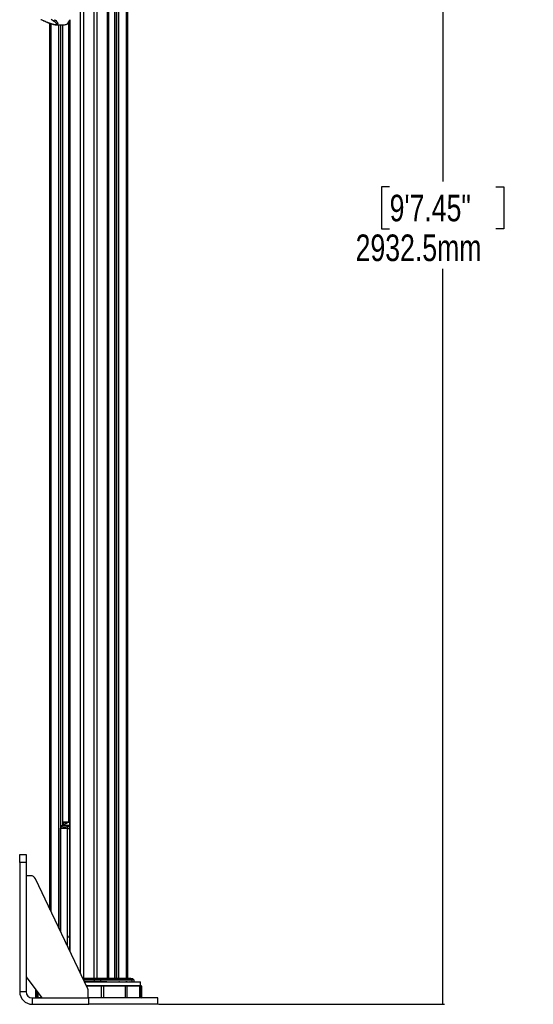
# Model space of a CAD drawing. Header units: millimetres. Extents: x 20 to 20084, y 40 to 15282.
# Tile 79 of 93: x 18109 to 20043, y 1522 to 5227. Entities that reach past the tile are written whole.
import ezdxf

# ---------------------------------------------------------------- set-up
doc = ezdxf.new("R2010")
doc.units = ezdxf.units.MM
doc.header["$LTSCALE"] = 2
doc.layers.add('COMPONENT_GEOMETRY', color=7, linetype='Continuous')
doc.styles.add('SLDTEXTSTYLE0', font='TXT', dxfattribs={"width": 0.75})
doc.dimstyles.new('SLDDIMSTYLE0', dxfattribs={"dimtxt": 100, "dimasz": 6.604, "dimexe": 0, "dimexo": 0.0625, "dimgap": 25, "dimtad": 0, "dimtih": 1, "dimtoh": 1, "dimdec": 1, "dimrnd": 1e-09, "dimzin": 12, "dimdsep": 46, "dimtxsty": 'SLDTEXTSTYLE0', "dimsah": 1, "dimcen": 0.09, "dimadec": 0, "dimazin": 3, "dimtfac": 1, "dimtdec": 1, "dimtofl": 0, "dimtmove": 0, "dimatfit": 3, "dimfxl": 1, "dimfrac": 2, "dimtolj": 1, "dimtzin": 12, "dimarcsym": 0})

# ---------------------------------------------------------------- blocks, each defined once
blk = doc.blocks.new('_D_3')
at = {"layer": 'COMPONENT_GEOMETRY', "color": 7}
for p, q in [((18509.3, 7386.6), (19708.2, 7386.6)), ((19701.9, 7386.6), (19701.9, 4618.4)), ((19501.8, 4598.1), (19471.3, 4598.1)), ((19471.3, 4598.1), (19471.3, 4439.4)), ((19901.9, 4598.1), (19932.4, 4598.1)), ((19932.4, 4598.1), (19932.4, 4439.4)), ((19471.3, 4439.4), (19501.8, 4439.4)), ((19932.4, 4439.4), (19901.9, 4439.4)), ((19701.9, 1521.6), (19701.9, 4289.8)), ((18631.1, 1521.6), (19708.2, 1521.6))]:
    blk.add_line(p, q, dxfattribs=at)
for points in [[(19701.9, 7386.6), (19700.9, 7380), (19702.9, 7380)], [(19701.9, 1521.6), (19702.9, 1528.2), (19700.9, 1528.2)]]:
    blk.add_solid(points, dxfattribs=at)
at = {"layer": 'COMPONENT_GEOMETRY', "color": 7, "char_height": 100, "attachment_point": 1, "style": 'SLDTEXTSTYLE0'}
for s, insert in [('9\'7.45"', (19501.8, 4568.3)), ('2932.5mm', (19373.7, 4418.7))]:
    blk.add_mtext(s, dxfattribs=dict(at, insert=insert))

msp = doc.modelspace()

# ---------------------------------------------------------------- linework, layer by layer
at = {"color": 8, "linetype": 'Continuous', "lineweight": 25}
for p, q in [((18337.5, 1636.83), (18337.5, 7366.6)), ((18348.58, 7366.6), (18348.58, 1618.6)), ((18388.53, 1618.6), (18388.53, 7366.6)), ((18399.6, 7366.6), (18399.6, 1618.6)), ((18439.7, 1618.6), (18439.7, 7366.6)), ((18466.66, 7366.6), (18466.66, 1618.6)), ((18474.44, 1618.6), (18474.44, 7366.6)), ((18480.62, 7366.6), (18480.62, 1618.6)), ((18511.1, 1618.6), (18511.1, 7366.6)), ((18442.98, 5979.07), (18442.98, 1618.6)), ((18297.4, 5226.34), (18297.4, 1721.36)), ((18226, 5212.48), (18226, 1871.85)), ((18256.49, 1807.59), (18256.49, 5208.13)), ((18262.66, 5208.13), (18262.66, 2188.48)), ((18270.44, 2195.35), (18270.44, 5208.13)), ((18292.42, 5217.52), (18296.02, 5217.39)), ((18296.02, 5218.67), (18293.34, 5218.77)), ((18294.12, 2207.59), (18294.12, 5217.46)), ((18294.41, 2207.6), (18270.87, 2206.7)), ((18270.87, 2206.43), (18272.29, 2206.43)), ((18271.6, 2205.43), (18270.87, 2205.43)), ((18271.6, 2195.94), (18271.6, 2205.43)), ((18272.29, 2206.43), (18294.19, 2207.22)), ((18288.78, 2206), (18272.99, 2205.43)), ((18272.99, 2205.43), (18272.99, 2196.66)), ((18296.02, 2206.63), (18292.99, 2206.63)), ((18296.02, 2207.44), (18294.2, 2207.15)), ((18294.68, 2194.42), (18296.02, 2195.11)), ((18261.59, 2183.68), (18262.9, 2183.68)), ((18262.9, 2183.68), (18262.9, 1794.08)), ((18295.59, 1774.61), (18296.02, 1781.09)), ((18346.43, 1618.01), (18348.58, 1618.01)), ((18348.58, 1615.01), (18347.85, 1615.01)), ((18348.58, 1613.66), (18348.58, 1613.49)), ((18388.53, 1606.56), (18351.86, 1606.56)), ((18563.42, 1604.62), (18352.78, 1604.62)), ((18436.37, 1606.56), (18412.76, 1606.56)), ((18484.08, 1606.56), (18482.15, 1606.56)), ((18503.71, 1606.56), (18503, 1606.56)), ((18513.61, 1606.56), (18507.72, 1606.56)), ((18525, 1606.56), (18523.32, 1606.56)), ((18530.88, 1606.56), (18532.68, 1606.56)), ((18536.9, 1606.56), (18538.2, 1606.56)), ((18358.72, 1592.11), (18563.75, 1592.11))]:
    msp.add_line(p, q, dxfattribs=at)
at = {"color": 7, "linetype": 'Continuous', "lineweight": 25}
for p, q in [((18441.09, 1618.6), (18441.09, 7366.6)), ((18466.23, 7366.6), (18466.23, 1618.6)), ((18514.45, 7366.6), (18514.45, 1618.6)), ((18189.26, 5227.89), (18198.89, 5223.36)), ((18234.36, 5223.36), (18226.71, 5227.89)), ((18222.66, 1878.9), (18222.66, 5213.62)), ((18245.82, 5208.13), (18277.39, 5208.13)), ((18270.87, 2195.57), (18270.87, 5208.13)), ((18287.29, 5212.39), (18289.41, 5212.39)), ((18289.41, 5212.39), (18289.41, 5214.19)), ((18292.42, 5217.52), (18296.02, 5217.38)), ((18296.02, 5223.27), (18296.02, 1724.27)), ((18287.38, 2204.06), (18268.15, 2194.17)), ((18292.99, 2206.63), (18269.23, 2194.42)), ((18294.68, 2194.42), (18269.23, 2194.42)), ((18294.39, 2207.6), (18270.87, 2206.7)), ((18272.99, 2205.43), (18271.6, 2205.43)), ((18291.35, 2206.1), (18289.99, 2206.1)), ((18291.91, 2206.38), (18290.86, 2205.84)), ((18293.41, 2207.02), (18291.91, 2206.38)), ((18294.41, 2207.6), (18294.41, 2207.6)), ((18261.59, 2183.68), (18261.59, 1796.83)), ((18288.68, 2183.68), (18295.59, 2183.68)), ((18288.68, 1774.61), (18288.68, 2183.68)), ((18295.59, 2183.68), (18295.59, 1774.61)), ((18108.55, 2085.6), (18132.55, 2085.6)), ((18132.55, 2055.6), (18108.55, 2055.6)), ((18108.55, 2055.6), (18108.55, 1569.6)), ((18132.55, 2055.6), (18132.55, 1569.6)), ((18149.9, 2005.6), (18132.55, 2005.6)), ((18364.62, 1579.67), (18167.97, 1994.17)), ((18285.2, 1747.61), (18285.77, 1746.52)), ((18285.52, 1746.52), (18285.29, 1746.9)), ((18285.29, 1746.9), (18285.49, 1746.52)), ((18285.49, 1746.52), (18285.52, 1746.52)), ((18295.59, 1774.61), (18288.68, 1774.61)), ((18296.02, 1724.56), (18295.88, 1724.55)), ((18132.55, 1625.6), (18192.55, 1545.6)), ((18348.58, 1618.6), (18346.15, 1618.6)), ((18348.58, 1618.01), (18348.58, 1618.6)), ((18388.53, 1618.6), (18348.58, 1618.6)), ((18348.58, 1618.01), (18348.58, 1615.01)), ((18348.58, 1618.01), (18388.53, 1618.01)), ((18388.53, 1615.01), (18348.58, 1615.01)), ((18348.58, 1613.66), (18348.58, 1615.01)), ((18348.58, 1613.66), (18388.53, 1613.66)), ((18352.32, 1605.6), (18562.42, 1605.6)), ((18388.53, 1618.6), (18388.53, 1618.01)), ((18409.86, 1618.6), (18388.53, 1618.6)), ((18388.53, 1618.01), (18388.53, 1615.01)), ((18388.53, 1618.01), (18410.64, 1618.01)), ((18388.53, 1613.66), (18388.53, 1615.01)), ((18412.3, 1615.01), (18388.53, 1615.01)), ((18388.53, 1613.66), (18388.53, 1606.56)), ((18388.53, 1613.66), (18412.63, 1613.66)), ((18388.53, 1605.6), (18388.53, 1606.56)), ((18412.76, 1606.56), (18388.53, 1606.56)), ((18526.51, 1618.6), (18409.86, 1618.6)), ((18410.64, 1618.01), (18412.3, 1615.01)), ((18410.64, 1618.01), (18527.69, 1618.01)), ((18530.19, 1615.01), (18412.3, 1615.01)), ((18412.63, 1613.66), (18412.76, 1606.56)), ((18412.63, 1613.66), (18530.67, 1613.66)), ((18436.86, 1606.1), (18436.86, 1605.6)), ((18442.21, 1606.16), (18442.21, 1605.6)), ((18443.85, 1606.16), (18443.85, 1605.6)), ((18445.68, 1606.16), (18445.68, 1605.6)), ((18448.28, 1606.16), (18448.28, 1605.6)), ((18451.75, 1606.16), (18451.75, 1605.6)), ((18451.84, 1606.1), (18451.84, 1606.16)), ((18454.95, 1605.6), (18454.95, 1606.16)), ((18459.74, 1605.6), (18459.74, 1606.16)), ((18464.7, 1605.6), (18464.7, 1606.16)), ((18468.85, 1605.6), (18468.85, 1606.16)), ((18471.13, 1605.6), (18471.13, 1606.16)), ((18471.3, 1605.6), (18471.3, 1606.16)), ((18475.1, 1606.16), (18475.1, 1605.6)), ((18480.05, 1605.6), (18480.05, 1606.16)), ((18480.38, 1606.1), (18482.03, 1606.1)), ((18482.03, 1606.1), (18482.03, 1605.6)), ((18482.03, 1606.1), (18484.01, 1606.1)), ((18484.01, 1606.1), (18484.01, 1605.6)), ((18484.01, 1606.1), (18486.05, 1606.1)), ((18486.05, 1606.1), (18486.05, 1605.6)), ((18486.05, 1606.1), (18488.03, 1606.1)), ((18486.17, 1606.16), (18486.17, 1606.1)), ((18488.03, 1606.1), (18488.03, 1605.6)), ((18491.91, 1606.1), (18491.91, 1605.6)), ((18494.39, 1606.1), (18494.39, 1605.6)), ((18498.67, 1606.1), (18499.34, 1606.1)), ((18498.68, 1605.6), (18498.68, 1606.16)), ((18499.34, 1606.1), (18499.34, 1605.6)), ((18500.16, 1606.1), (18500.16, 1605.6)), ((18500.16, 1606.1), (18501.39, 1606.1)), ((18501.39, 1606.1), (18501.39, 1605.6)), ((18502.14, 1606.1), (18502.23, 1606.1)), ((18502.23, 1606.1), (18502.23, 1605.6)), ((18502.23, 1606.1), (18502.58, 1606.1)), ((18502.58, 1606.1), (18502.58, 1605.6)), ((18504, 1606.1), (18504, 1605.6)), ((18506.35, 1606.1), (18506.35, 1605.6)), ((18507.12, 1605.6), (18507.12, 1606.16)), ((18507.42, 1606.1), (18510.92, 1606.1)), ((18510.92, 1606.1), (18510.92, 1605.6)), ((18510.92, 1606.1), (18512.46, 1606.1)), ((18512.46, 1606.1), (18512.46, 1605.6)), ((18512.64, 1605.6), (18512.64, 1606.1)), ((18512.69, 1606.1), (18514.89, 1606.1)), ((18514, 1606.16), (18514, 1606.1)), ((18514.74, 1606.16), (18514.74, 1606.1)), ((18514.89, 1606.1), (18514.89, 1605.6)), ((18515.58, 1606.1), (18515.58, 1605.6)), ((18515.58, 1606.1), (18517.19, 1606.1)), ((18517.19, 1606.1), (18517.19, 1605.6)), ((18518.56, 1606.16), (18518.56, 1605.6)), ((18522.53, 1605.6), (18522.53, 1606.16)), ((18522.88, 1606.1), (18526.8, 1606.1)), ((18526.51, 1618.6), (18532.95, 1618.6)), ((18526.8, 1606.1), (18526.8, 1605.6)), ((18526.8, 1606.1), (18527.21, 1606.1)), ((18527.21, 1606.1), (18527.21, 1605.6)), ((18527.21, 1606.1), (18527.6, 1606.1)), ((18527.6, 1606.1), (18527.6, 1605.6)), ((18527.69, 1618.01), (18530.19, 1615.01)), ((18534.37, 1618.01), (18527.69, 1618.01)), ((18528.45, 1605.6), (18528.45, 1606.16)), ((18530.19, 1615.01), (18537.37, 1615.01)), ((18530.67, 1613.66), (18530.88, 1606.56)), ((18537.96, 1613.66), (18530.67, 1613.66)), ((18533.38, 1606.1), (18533.38, 1605.6)), ((18534.37, 1618.01), (18537.37, 1615.01)), ((18535.3, 1605.6), (18535.3, 1606.16)), ((18537.96, 1613.66), (18538.2, 1606.56)), ((18541.1, 1605.6), (18541.1, 1606.16)), ((18563.75, 1592.11), (18563.42, 1604.62)), ((18108.55, 1569.6), (18132.55, 1569.6)), ((18168.55, 1577.6), (18168.55, 1547.6)), ((18174.42, 1547.6), (18174.42, 1569.78)), ((18176.39, 1567.15), (18176.39, 1547.6)), ((18358.96, 1591.6), (18566.55, 1591.6)), ((18416.63, 1589.6), (18359.91, 1589.6)), ((18366.55, 1545.6), (18366.55, 1571.09)), ((18416.63, 1547.6), (18416.63, 1589.6)), ((18507.26, 1589.6), (18423.98, 1589.6)), ((18423.98, 1589.6), (18423.98, 1547.6)), ((18507.26, 1547.6), (18507.26, 1589.6)), ((18560.72, 1589.6), (18512.64, 1589.6)), ((18512.64, 1589.6), (18512.64, 1547.6)), ((18560.72, 1547.6), (18560.72, 1589.6)), ((18568.55, 1589.6), (18562.69, 1589.6)), ((18562.69, 1589.6), (18562.69, 1547.6)), ((18568.55, 1589.6), (18566.55, 1591.6)), ((18568.55, 1547.6), (18568.55, 1589.6)), ((18156.55, 1521.6), (18156.55, 1545.6)), ((18156.55, 1545.6), (18368.55, 1545.6)), ((18156.55, 1521.6), (18368.55, 1521.6)), ((18168.55, 1547.6), (18170.55, 1545.6)), ((18168.55, 1547.6), (18174.42, 1547.6)), ((18176.39, 1547.6), (18191.05, 1547.6)), ((18366.55, 1547.6), (18416.63, 1547.6)), ((18368.55, 1521.6), (18368.55, 1545.6)), ((18628.55, 1545.6), (18368.55, 1545.6)), ((18628.55, 1521.6), (18368.55, 1521.6)), ((18423.98, 1547.6), (18507.26, 1547.6)), ((18512.64, 1547.6), (18560.72, 1547.6)), ((18562.69, 1547.6), (18568.55, 1547.6)), ((18566.55, 1545.6), (18568.55, 1547.6)), ((18628.55, 1521.6), (18628.55, 1545.6))]:
    msp.add_line(p, q, dxfattribs=at)
at = {"color": 8, "linetype": 'Continuous', "lineweight": 25, "flags": 128}
for points in [[(18197.89, 5223.55), (18198.32, 5223.41), (18198.89, 5223.36)], [(18268.15, 2194.17), (18268.56, 2194.33), (18269.23, 2194.42)], [(18294.68, 2194.42), (18295.4, 2194.33), (18296.02, 2194.12)]]:
    msp.add_lwpolyline(points, dxfattribs=at)
at = {"color": 7, "linetype": 'Continuous', "lineweight": 25, "flags": 128}
for points in [[(18283.76, 1750.11), (18284.4, 1749.04), (18284.76, 1748.42)], [(18284.3, 1748.96), (18284.96, 1747.8), (18285.63, 1746.52)], [(18413.32, 1605.6), (18413.21, 1605.61), (18413.11, 1605.67), (18413.01, 1605.76), (18412.93, 1605.88), (18412.86, 1606.02), (18412.81, 1606.19), (18412.78, 1606.37), (18412.76, 1606.56)]]:
    msp.add_lwpolyline(points, dxfattribs=at)
at = {"color": 7, "linetype": 'Continuous', "lineweight": 25}
for centre, radius, start, end in [((18234.03, 5231.7), 8.34, 272.27338, 326.4096), ((18266.67, 5238.02), 32.89, 308.81908, 340.57429), ((18277.1, 5228), 19.88, 270.8294, 308.25479), ((18274.73, 2184.17), 11.64, 118.20136, 144.94174), ((18272.49, 2205.55), 0.903, 103.2025, 187.6768), ((18272.09, 2205.54), 0.909, 352.91967, 77.60911), ((18290.55, 2196.22), 9.89, 93.26041, 148.86493), ((18300.18, 2184.17), 11.64, 118.20136, 144.94174), ((18297.12, 2198.61), 9.02, 108.88637, 117.26019), ((18149.9, 1985.6), 20, 25.38053, 90), ((18240.54, 1729.64), 48.14, 20.52538, 31.98401), ((18240.01, 1729.46), 48.57, 20.55429, 30.46434), ((18409.75, 1617.64), 0.967, 22.83816, 83.57947), ((18409.68, 1613.67), 2.95, 359.97909, 27.10216), ((18526.48, 1617.06), 1.54, 38.28435, 88.81574), ((18528.47, 1613.63), 2.21, 0.99802, 38.80519), ((18532.95, 1616.6), 2, 45, 90), ((18535.96, 1613.59), 2, 2, 45), ((18539.2, 1606.6), 1, 182, 210.68315), ((18562.42, 1604.6), 1, 1.5, 90), ((18156.55, 1569.6), 48, 180, 270), ((18156.55, 1569.6), 24, 180, 270), ((18346.55, 1571.09), 20, 0, 25.38053), ((18563.25, 1592.1), 0.5, 270, 1.5)]:
    msp.add_arc(centre, radius, start, end, dxfattribs=at)
at = {"color": 8, "linetype": 'Continuous', "lineweight": 25}
for centre, radius, start, end in [((18265.01, 2189.07), 1.79, 83.81387, 140.60513), ((18289.78, 2182.62), 8.28, 41.21, 83.94516), ((18292.96, 2204.3), 2.34, 89.45913, 116.88089), ((18294.19, 2204.73), 2.42, 89.82565, 108.78632), ((18295.26, 1882.65), 149.47, 268.66253, 270.29921), ((18532.03, 1606.59), 1.15, 181.41464, 206.02352)]:
    msp.add_arc(centre, radius, start, end, dxfattribs=at)
at = {"color": 7, "linetype": 'Continuous', "lineweight": 25}
for points, knots in [([(18187.97, 5228.24), (18188.62, 5227.91), (18190.84, 5226.78), (18194.16, 5225.21), (18196.95, 5223.98), (18197.92, 5223.55)], [0, 0, 0, 0, 0.21080333, 0.72503504, 1, 1, 1, 1]), ([(18197.9, 5223.55), (18199.9, 5222.67), (18204.03, 5220.86), (18210.23, 5218.3), (18216.22, 5215.94), (18221.64, 5213.95), (18226.53, 5212.28), (18230.85, 5210.92), (18234.66, 5209.86), (18238.12, 5209.04), (18241.31, 5208.47), (18243.87, 5208.14), (18245.3, 5208.17), (18245.81, 5208.18)], [0, 0, 0, 0, 0.1404088, 0.2892936, 0.413942, 0.5268379, 0.6254753, 0.7075515, 0.779599, 0.844238, 0.9050638, 0.9657103, 1, 1, 1, 1]), ([(18198.89, 5223.36), (18202.16, 5221.95), (18208.3, 5219.29), (18216.5, 5216.06), (18223.05, 5213.68), (18227.73, 5212.1), (18232.12, 5210.78), (18236.33, 5209.67), (18240.37, 5208.85), (18243.74, 5208.54), (18246.11, 5208.72), (18247.67, 5209.5), (18247.89, 5210.79), (18247.24, 5212.32), (18245.99, 5214.03), (18243.98, 5216.08), (18240.27, 5219.26), (18236.73, 5221.72), (18234.36, 5223.36)], [0, 0, 0, 0, 0.1200415, 0.2258655, 0.2796515, 0.3339117, 0.3735608, 0.4139748, 0.461049, 0.4957866, 0.5305265, 0.5716914, 0.6317593, 0.6775173, 0.7239145, 0.7919071, 0.860464, 1, 1, 1, 1]), ([(18263.64, 2190.21), (18263.61, 2190.17), (18263.07, 2189.58), (18262.4, 2188.09), (18261.69, 2185.92), (18261.65, 2184.39), (18261.63, 2183.68)], [0, 0, 0, 0, 0.0212174, 0.3537486, 0.6987456, 1, 1, 1, 1]), ([(18265.2, 2190.85), (18265.09, 2190.7), (18264.4, 2189.75), (18263.27, 2187.46), (18263.03, 2185), (18262.9, 2183.68)], [0, 0, 0, 0, 0.0809636, 0.5029455, 1, 1, 1, 1]), ([(18268.15, 2194.17), (18267.63, 2193.87), (18266.34, 2193.13), (18264.83, 2191.76), (18263.95, 2190.62), (18263.62, 2190.21)], [0, 0, 0, 0, 0.3024783, 0.7455678, 1, 1, 1, 1]), ([(18265.2, 2190.85), (18267.18, 2190.51), (18271.14, 2189.83), (18278.19, 2189.52), (18284.76, 2190), (18289.21, 2190.65), (18290.66, 2190.85)], [0, 0, 0, 0, 0.2612514, 0.5245178, 0.8454398, 1, 1, 1, 1]), ([(18290.87, 2205.82), (18290.72, 2205.75), (18290.46, 2205.61), (18290.03, 2205.29), (18288.98, 2204.8), (18288.06, 2204.36), (18287.39, 2204.05)], [0, 0, 0, 0, 0.2579641, 0.4557188, 0.6035397, 1, 1, 1, 1]), ([(18288.68, 2183.68), (18288.76, 2185), (18288.92, 2187.46), (18289.93, 2189.75), (18290.56, 2190.7), (18290.66, 2190.85)], [0, 0, 0, 0, 0.4970545, 0.9190364, 1, 1, 1, 1]), ([(18296.02, 2207.49), (18295.51, 2207.47), (18294.62, 2207.42), (18293.79, 2207.11), (18293.43, 2206.98)], [0, 0, 0, 0, 0.5618644, 1, 1, 1, 1]), ([(18288.68, 2183.68), (18287.34, 2183.6), (18282.99, 2183.36), (18274.24, 2183.1), (18267.17, 2183.46), (18262.9, 2183.68)], [0, 0, 0, 0, 0.1493189, 0.4868131, 1, 1, 1, 1]), ([(18108.55, 2055.6), (18108.55, 2057.95), (18108.55, 2062.39), (18108.55, 2068.59), (18108.55, 2073.9), (18108.55, 2078.26), (18108.55, 2081.63), (18108.55, 2083.97), (18108.55, 2085.37), (18108.55, 2085.52), (18108.55, 2085.6)], [0, 0, 0, 0, 0.1449418, 0.273574, 0.3900713, 0.5, 0.6099287, 0.726426, 0.8550582, 1, 1, 1, 1]), ([(18132.55, 2085.6), (18132.55, 2085.52), (18132.55, 2085.37), (18132.55, 2083.97), (18132.55, 2081.63), (18132.55, 2078.26), (18132.55, 2073.9), (18132.55, 2068.59), (18132.55, 2062.39), (18132.55, 2057.95), (18132.55, 2055.6)], [0, 0, 0, 0, 0.14494182, 0.27357396, 0.39007128, 0.5, 0.60992872, 0.72642604, 0.85505818, 1, 1, 1, 1]), ([(18280.8, 1756.02), (18280.83, 1756.4), (18280.89, 1757.16), (18280.62, 1758.32), (18280.11, 1759.4), (18279.48, 1760.2), (18278.99, 1760.41), (18278.84, 1760.47)], [0, 0, 0, 0, 0.1994095, 0.3978068, 0.6233717, 0.8835002, 1, 1, 1, 1]), ([(18280.8, 1756.02), (18280.83, 1756.4), (18280.89, 1757.16), (18280.55, 1758.6), (18279.89, 1759.92), (18279.14, 1760.25), (18278.9, 1760.36)], [0, 0, 0, 0, 0.2035548, 0.4061958, 0.8098009, 1, 1, 1, 1]), ([(18282.46, 1752.84), (18282.72, 1752.41), (18283.91, 1750.47), (18284.81, 1748.25), (18285.52, 1746.52)], [0, 0, 0, 0, 0.2223465, 1, 1, 1, 1]), ([(18294.71, 1727.02), (18294.81, 1727.09), (18295.36, 1727.51), (18295.72, 1728.15), (18296.02, 1728.68)], [0, 0, 0, 0, 0.175891, 1, 1, 1, 1]), ([(18491.91, 1606.1), (18492.04, 1606.1), (18492.35, 1606.1), (18492.8, 1606.1), (18493.19, 1606.1), (18493.47, 1606.1), (18493.87, 1606.1), (18494.18, 1606.1), (18494.39, 1606.1)], [0, 0, 0, 0, 0.1538082, 0.3425052, 0.4333459, 0.5586199, 0.7027663, 1, 1, 1, 1]), ([(18499.34, 1606.1), (18499.42, 1606.1), (18499.58, 1606.1), (18499.81, 1606.1), (18500.01, 1606.1), (18500.11, 1606.1), (18500.16, 1606.1)], [0, 0, 0, 0, 0.28638175, 0.54697276, 0.76027363, 1, 1, 1, 1]), ([(18502.58, 1606.1), (18502.86, 1606.1), (18503.34, 1606.1), (18503.8, 1606.1), (18504, 1606.1)], [0, 0, 0, 0, 0.5585215, 1, 1, 1, 1]), ([(18512.46, 1606.1), (18512.51, 1606.1), (18512.6, 1606.1), (18512.65, 1606.1), (18512.64, 1606.1), (18512.64, 1606.1)], [0, 0, 0, 0, 0.5137723, 0.9776356, 1, 1, 1, 1]), ([(18514.89, 1606.1), (18514.95, 1606.1), (18515.08, 1606.1), (18515.27, 1606.1), (18515.45, 1606.1), (18515.54, 1606.1), (18515.58, 1606.1)], [0, 0, 0, 0, 0.30009621, 0.55834661, 0.76308652, 1, 1, 1, 1]), ([(18423.98, 1589.6), (18423.68, 1589.74), (18423.05, 1590.04), (18422.05, 1590.35), (18421.01, 1590.56), (18420.01, 1590.62), (18419.06, 1590.55), (18418.18, 1590.35), (18417.35, 1590.04), (18416.87, 1589.75), (18416.63, 1589.6)], [0, 0, 0, 0, 0.1256583, 0.2542127, 0.3800964, 0.510315, 0.6256891, 0.7444671, 0.8706368, 1, 1, 1, 1]), ([(18512.64, 1589.6), (18512.03, 1589.88), (18510.82, 1590.43), (18509.19, 1590.68), (18507.91, 1590.41), (18507.48, 1589.88), (18507.26, 1589.6)], [0, 0, 0, 0, 0.2543396, 0.5102253, 0.7443497, 1, 1, 1, 1]), ([(18562.69, 1589.6), (18562.28, 1589.88), (18561.45, 1590.43), (18560.69, 1590.68), (18560.4, 1590.41), (18560.61, 1589.88), (18560.72, 1589.6)], [0, 0, 0, 0, 0.2543396, 0.5102253, 0.7443497, 1, 1, 1, 1]), ([(18174.42, 1547.6), (18174.62, 1547.45), (18175.05, 1547.16), (18175.59, 1546.84), (18176.04, 1546.63), (18176.36, 1546.57), (18176.56, 1546.65), (18176.62, 1546.84), (18176.58, 1547.15), (18176.45, 1547.45), (18176.39, 1547.6)], [0, 0, 0, 0, 0.1256583, 0.2542127, 0.3800964, 0.510315, 0.6256891, 0.7444671, 0.8706368, 1, 1, 1, 1]), ([(18416.63, 1547.6), (18416.86, 1547.45), (18417.34, 1547.16), (18418.18, 1546.84), (18419.12, 1546.63), (18420.09, 1546.57), (18421.08, 1546.65), (18422.05, 1546.84), (18423.04, 1547.15), (18423.67, 1547.45), (18423.98, 1547.6)], [0, 0, 0, 0, 0.1256583, 0.2542127, 0.3800964, 0.510315, 0.6256891, 0.7444671, 0.8706368, 1, 1, 1, 1]), ([(18507.26, 1547.6), (18507.48, 1547.32), (18507.93, 1546.76), (18509.23, 1546.51), (18510.87, 1546.78), (18512.03, 1547.32), (18512.64, 1547.6)], [0, 0, 0, 0, 0.2543396, 0.5102253, 0.7443497, 1, 1, 1, 1]), ([(18560.72, 1547.6), (18560.61, 1547.32), (18560.39, 1546.76), (18560.7, 1546.51), (18561.48, 1546.78), (18562.27, 1547.32), (18562.69, 1547.6)], [0, 0, 0, 0, 0.2543396, 0.5102253, 0.7443497, 1, 1, 1, 1])]:
    msp.add_open_spline(points, degree=3, knots=knots, dxfattribs=at)
at = {"color": 8, "linetype": 'Continuous', "lineweight": 25}
for points, knots in [([(18240.98, 5227.08), (18243.14, 5224.99), (18246.4, 5221.83), (18249.53, 5217.75), (18251.09, 5215.09), (18251.83, 5212.87), (18251.92, 5210.89), (18250.95, 5209.25), (18248.76, 5208.26), (18246.7, 5208.19), (18245.81, 5208.16)], [0, 0, 0, 0, 0.2614494, 0.3946489, 0.5290535, 0.6207253, 0.7135782, 0.839793, 0.9306236, 1, 1, 1, 1]), ([(18296.02, 2185.96), (18295.96, 2185.85), (18295.64, 2185.19), (18295.61, 2184.36), (18295.59, 2183.68)], [0, 0, 0, 0, 0.1702072, 1, 1, 1, 1]), ([(18288.35, 1740.44), (18288.46, 1746.73), (18288.65, 1758.12), (18288.67, 1769.51), (18288.68, 1774.61)], [0, 0, 0, 0, 0.5527149, 1, 1, 1, 1]), ([(18295.59, 1774.61), (18295.7, 1769.49), (18295.99, 1757.01), (18296.01, 1744.54), (18296.02, 1737.17)], [0, 0, 0, 0, 0.4096357, 1, 1, 1, 1]), ([(18296.04, 1733.19), (18295.96, 1732.49), (18295.83, 1731.36), (18295.23, 1729.61), (18294.58, 1728.71), (18294.18, 1728.15)], [0, 0, 0, 0, 0.37800771, 0.60999069, 1, 1, 1, 1]), ([(18294.61, 1727.25), (18295.12, 1727.73), (18295.69, 1728.28), (18295.98, 1729.04), (18296.02, 1729.13)], [0, 0, 0, 0, 0.8785792, 1, 1, 1, 1])]:
    msp.add_open_spline(points, degree=3, knots=knots, dxfattribs=at)

# ---------------------------------------------------------------- dimensions: what is measured, and where the dimension line sits
at = {"layer": 'COMPONENT_GEOMETRY', "color": 7}
dim = msp.add_linear_dim(base=(19701.88, 1521.6), p1=(18506.78, 7386.6), p2=(18628.55, 1521.6), angle=90, dimstyle='SLDDIMSTYLE0', dxfattribs=at)
dim.commit()
dim.dimension.update_dxf_attribs({"geometry": '_D_3', "text_midpoint": (19701.88, 4454.1), "dimtype": 160})

doc.saveas('drawing.dxf')
